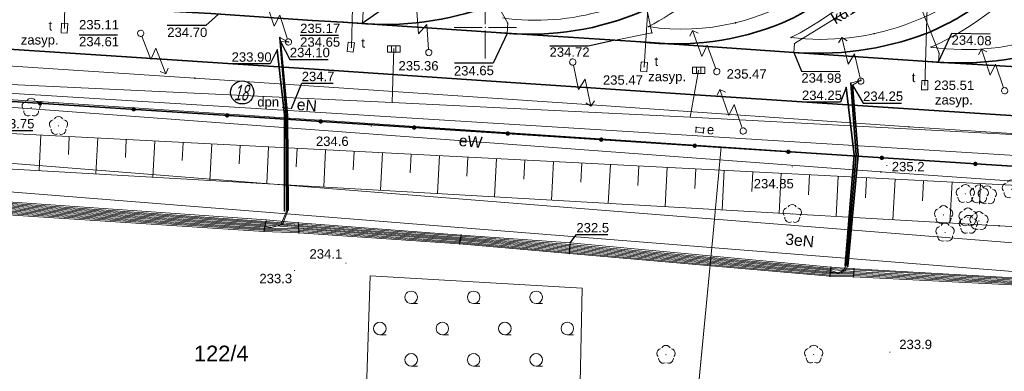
# Model space of a CAD drawing. Header units: metres. Extents: x 6603648 to 6604252, y 5739748 to 5740166.
# Tile 23 of 98: x 6603863 to 6603942, y 5739822 to 5739851. Entities that reach past the tile are written whole.
import ezdxf
from ezdxf.enums import TextEntityAlignment as Align

# ---------------------------------------------------------------- set-up
doc = ezdxf.new("R2010")
doc.units = ezdxf.units.M
doc.header["$PDSIZE"] = 0.75
doc.linetypes.add('ARK_LIN', pattern=[50, 50, 0])
doc.layers.get('0').update_dxf_attribs({"color": 252, "linetype": 'CONTINUOUS'})
for name, color, linetype, lineweight in [('GEPPGD', 252, 'CONTINUOUS', 18), ('GESDZI', 252, 'CONTINUOUS', 18), ('GESDZI_O', 252, 'CONTINUOUS', 18), ('GESUZY', 252, 'CONTINUOUS', 18), ('GSLKOG', 252, 'CONTINUOUS', 35), ('GSLKOU', 252, 'CONTINUOUS', 18), ('GSLTTR', 252, 'CONTINUOUS', 35), ('GSPPRB', 252, 'CONTINUOUS', 18), ('GSPRDL', 252, 'CONTINUOUS', 18), ('GSPWPN', 252, 'CONTINUOUS', 13), ('GSPWPN_O', 252, 'CONTINUOUS', 13), ('GSPWPS', 252, 'CONTINUOUS', 13), ('GSPWPS_O', 252, 'CONTINUOUS', 13), ('GSSINN', 252, 'CONTINUOUS', 18), ('GSSLZK', 252, 'CONTINUOUS', 18), ('GSSZSN', 252, 'CONTINUOUS', 18), ('GULENN', 252, 'CONTINUOUS', 18), ('GULENN_O', 252, 'CONTINUOUS', 18), ('GULEOR', 252, 'CONTINUOUS', 35), ('GULESN', 252, 'CONTINUOUS', 18), ('GULEWN', 252, 'CONTINUOUS', 18), ('GULEWN_O', 252, 'CONTINUOUS', 18), ('GULIPR', 252, 'CONTINUOUS', 18), ('GULKDP', 252, 'CONTINUOUS', 18), ('GULKDP_O', 252, 'CONTINUOUS', 18), ('GULTPR', 252, 'CONTINUOUS', 18), ('GUPENP_O', 252, 'CONTINUOUS', 18), ('GUPISL', 252, 'CONTINUOUS', 18), ('GUPKKS', 252, 'CONTINUOUS', 18), ('GUPTWZ', 252, 'CONTINUOUS', 18), ('GUPTWZ_O', 252, 'CONTINUOUS', 18), ('GUSESE', 252, 'CONTINUOUS', 18), ('GUSESE_O', 252, 'CONTINUOUS', 18), ('PKT_ARK', 252, 'ARK_LIN', 18)]:
    doc.layers.add(name, color=color, linetype=linetype, lineweight=lineweight)
for name, color, linetype in [('GUPESH', 252, 'CONTINUOUS'), ('GUPESH_O', 252, 'CONTINUOUS'), ('GUPISH_O', 252, 'CONTINUOUS'), ('GUPKSH', 252, 'CONTINUOUS'), ('GUPKSH_O', 252, 'CONTINUOUS'), ('GUPTSH', 252, 'CONTINUOUS'), ('GUPTSH_O', 252, 'CONTINUOUS')]:
    doc.layers.add(name, color=color, linetype=linetype)
doc.styles.add('Arial', font='arial.ttf')
doc.styles.add('GEOS_050', font='GEOS_050', dxfattribs={"oblique": 15, "height": 2.5})

# ---------------------------------------------------------------- blocks, each defined once
blk = doc.blocks.new('GSPPRB0')
blk.add_lwpolyline([(-0.007955, 0.0225), (0.007955, 0.0225), (0.0225, 0.007955), (0.0225, -0.007955), (0.007955, -0.0225), (-0.007955, -0.0225), (-0.0225, -0.007955), (-0.0225, 0.007955)], close=True)
blk = doc.blocks.new('GSPWPS1')
blk.add_hatch(color=256).paths.add_polyline_path([(0, 0.045), (-0.011647, 0.043467), (-0.0225, 0.038971), (-0.03182, 0.03182), (-0.038971, 0.0225), (-0.043467, 0.011647), (-0.045, 0), (-0.043467, -0.011647), (-0.038971, -0.0225), (-0.03182, -0.03182), (-0.0225, -0.038971), (-0.011647, -0.043467), (0, -0.045), (0.011647, -0.043467), (0.0225, -0.038971), (0.03182, -0.03182), (0.038971, -0.0225), (0.043467, -0.011647), (0.045, 0), (0.043467, 0.011647), (0.038971, 0.0225), (0.03182, 0.03182), (0.0225, 0.038971), (0.011647, 0.043467)])
blk = doc.blocks.new('GUPISL1_5')
for points in [[(3.396745, 1.05234), (3.75, 0.7), (3.396745, 0.34766)], [(0.25, 0), (2.25, 0), (1.55, 0.7), (3.75, 0.7)]]:
    blk.add_lwpolyline(points)
blk.add_lwpolyline([(0.25, 0), (0.241481, -0.064705), (0.216506, -0.125), (0.176777, -0.176777), (0.125, -0.216506), (0.064705, -0.241481), (0, -0.25), (-0.064705, -0.241481), (-0.125, -0.216506), (-0.176777, -0.176777), (-0.216506, -0.125), (-0.241481, -0.064705), (-0.25, 0), (-0.241481, 0.064705), (-0.216506, 0.125), (-0.176777, 0.176777), (-0.125, 0.216506), (-0.064705, 0.241481), (0, 0.25), (0.064705, 0.241481), (0.125, 0.216506), (0.176777, 0.176777), (0.216506, 0.125), (0.241481, 0.064705)], close=True)
blk = doc.blocks.new('GUPKKS1')
blk.add_lwpolyline([(0.5, -0.25), (-0.5, -0.25), (-0.5, 0.25), (0.5, 0.25)], close=True)
for points in [[(-0.175, -0.25), (-0.175, 0.25)], [(0.175, -0.25), (0.175, 0.25)]]:
    blk.add_lwpolyline(points)
blk = doc.blocks.new('GUPTWZ1_3')
blk.add_lwpolyline([(0.375, -0.25), (-0.375, -0.25), (-0.375, 0.25), (0.375, 0.25)], close=True)
blk = doc.blocks.new('GSPRDL1')
blk.add_hatch(color=256).paths.add_polyline_path([(-0.045, 0), (-0.042798, -0.013906), (-0.036406, -0.02645), (-0.02645, -0.036406), (-0.013906, -0.042798), (0, -0.045), (0.013906, -0.042798), (0.02645, -0.036406), (0.036406, -0.02645), (0.042798, -0.013906), (0.045, 0), (0.042798, 0.013906), (0.036406, 0.02645), (0.02645, 0.036406), (0.013906, 0.042798), (0, 0.045), (-0.013906, 0.042798), (-0.02645, 0.036406), (-0.036406, 0.02645), (-0.042798, 0.013906)])
for points in [[(-0.646351, 0.068773), (-0.677512, 0.194901), (-0.663766, 0.324092), (-0.606763, 0.440839), (-0.513345, 0.531129), (-0.394725, 0.584125), (-0.265141, 0.593465)], [(-0.134326, 0.635969), (-0.024001, 0.70458), (0.103115, 0.731429), (0.231763, 0.713292), (0.346501, 0.652348), (0.433559, 0.55591), (0.482485, 0.435555)], [(0.563333, 0.324277), (0.662679, 0.240553), (0.727494, 0.127956), (0.75, 0), (0.727494, -0.127956), (0.662679, -0.240553), (0.563333, -0.324277)], [(-0.265141, -0.593465), (-0.394725, -0.584125), (-0.513345, -0.531129), (-0.606763, -0.440839), (-0.663766, -0.324092), (-0.677512, -0.194901), (-0.646351, -0.068773)], [(0.482485, -0.435555), (0.433559, -0.55591), (0.346501, -0.652348), (0.231763, -0.713292), (0.103115, -0.731429), (-0.024001, -0.70458), (-0.134326, -0.635969)]]:
    blk.add_lwpolyline(points)
blk = doc.blocks.new('GSPWPN1')
blk.add_hatch(color=256).paths.add_polyline_path([(0, 0.045), (-0.011647, 0.043467), (-0.0225, 0.038971), (-0.03182, 0.03182), (-0.038971, 0.0225), (-0.043467, 0.011647), (-0.045, 0), (-0.043467, -0.011647), (-0.038971, -0.0225), (-0.03182, -0.03182), (-0.0225, -0.038971), (-0.011647, -0.043467), (0, -0.045), (0.011647, -0.043467), (0.0225, -0.038971), (0.03182, -0.03182), (0.038971, -0.0225), (0.043467, -0.011647), (0.045, 0), (0.043467, 0.011647), (0.038971, 0.0225), (0.03182, 0.03182), (0.0225, 0.038971), (0.011647, 0.043467)])
blk = doc.blocks.new('GEPPGD1_2')
blk.add_hatch(color=256).paths.add_polyline_path([(-0.045, 0), (-0.042798, -0.013906), (-0.036406, -0.02645), (-0.02645, -0.036406), (-0.013906, -0.042798), (0, -0.045), (0.013906, -0.042798), (0.02645, -0.036406), (0.036406, -0.02645), (0.042798, -0.013906), (0.045, 0), (0.042798, 0.013906), (0.036406, 0.02645), (0.02645, 0.036406), (0.013906, 0.042798), (0, 0.045), (-0.013906, 0.042798), (-0.02645, 0.036406), (-0.036406, 0.02645), (-0.042798, 0.013906)])
blk = doc.blocks.new('GUPESH1')
blk.add_hatch(color=256).paths.add_polyline_path([(0, 0.045), (-0.011647, 0.043467), (-0.0225, 0.038971), (-0.03182, 0.03182), (-0.038971, 0.0225), (-0.043467, 0.011647), (-0.045, 0), (-0.043467, -0.011647), (-0.038971, -0.0225), (-0.03182, -0.03182), (-0.0225, -0.038971), (-0.011647, -0.043467), (0, -0.045), (0.011647, -0.043467), (0.0225, -0.038971), (0.03182, -0.03182), (0.038971, -0.0225), (0.043467, -0.011647), (0.045, 0), (0.043467, 0.011647), (0.038971, 0.0225), (0.03182, 0.03182), (0.0225, 0.038971), (0.011647, 0.043467)])
blk = doc.blocks.new('GUPKSH1')
blk.add_hatch(color=256).paths.add_polyline_path([(0, 0.045), (-0.011647, 0.043467), (-0.0225, 0.038971), (-0.03182, 0.03182), (-0.038971, 0.0225), (-0.043467, 0.011647), (-0.045, 0), (-0.043467, -0.011647), (-0.038971, -0.0225), (-0.03182, -0.03182), (-0.0225, -0.038971), (-0.011647, -0.043467), (0, -0.045), (0.011647, -0.043467), (0.0225, -0.038971), (0.03182, -0.03182), (0.038971, -0.0225), (0.043467, -0.011647), (0.045, 0), (0.043467, 0.011647), (0.038971, 0.0225), (0.03182, 0.03182), (0.0225, 0.038971), (0.011647, 0.043467)])
blk = doc.blocks.new('GUPTSH1')
blk.add_hatch(color=256).paths.add_polyline_path([(0, 0.045), (-0.011647, 0.043467), (-0.0225, 0.038971), (-0.03182, 0.03182), (-0.038971, 0.0225), (-0.043467, 0.011647), (-0.045, 0), (-0.043467, -0.011647), (-0.038971, -0.0225), (-0.03182, -0.03182), (-0.0225, -0.038971), (-0.011647, -0.043467), (0, -0.045), (0.011647, -0.043467), (0.0225, -0.038971), (0.03182, -0.03182), (0.038971, -0.0225), (0.043467, -0.011647), (0.045, 0), (0.043467, 0.011647), (0.038971, 0.0225), (0.03182, 0.03182), (0.0225, 0.038971), (0.011647, 0.043467)])
blk = doc.blocks.new('GSLKOG2')
blk.add_hatch(color=256).paths.add_polyline_path([(0, 0.175), (-0.045293, 0.169037), (-0.0875, 0.151554), (-0.123744, 0.123744), (-0.151554, 0.0875), (-0.169037, 0.045293), (-0.175, 0), (-0.169037, -0.045293), (-0.151554, -0.0875), (-0.123744, -0.123744), (-0.0875, -0.151554), (-0.045293, -0.169037), (0, -0.175), (0.045293, -0.169037), (0.0875, -0.151554), (0.123744, -0.123744), (0.151554, -0.0875), (0.169037, -0.045293), (0.175, 0), (0.169037, 0.045293), (0.151554, 0.0875), (0.123744, 0.123744), (0.0875, 0.151554), (0.045293, 0.169037)])
blk = doc.blocks.new('GSSLZK1')
blk.add_lwpolyline([(0.5, 0), (0.475528, -0.154508), (0.404508, -0.293893), (0.293893, -0.404508), (0.154508, -0.475528), (0, -0.5), (-0.154508, -0.475528), (-0.293893, -0.404508), (-0.404508, -0.293893), (-0.475528, -0.154508), (-0.5, 0), (-0.475528, 0.154508), (-0.404508, 0.293893), (-0.293893, 0.404508), (-0.154508, 0.475528), (0, 0.5), (0.154508, 0.475528), (0.293893, 0.404508), (0.404508, 0.293893), (0.475528, 0.154508)], close=True)
blk.add_lwpolyline([(-0.5, 0), (-0.5, -0.5)])
blk = doc.blocks.new('ASS_SYM', base_point=(826.5, 303.25))
at = {"layer": 'PKT_ARK'}
for p, q in [((826.5, 303.5), (826.5, 305.75)), ((826.25, 303.25), (824, 303.25)), ((826.5, 303), (826.5, 300.75)), ((826.75, 303.25), (829, 303.25))]:
    blk.add_line(p, q, dxfattribs=at)
blk.add_point((826.5, 303.25), dxfattribs=at)
blk.add_point((826.5, 303.25), dxfattribs=at)

msp = doc.modelspace()

# ---------------------------------------------------------------- linework, layer by layer
msp.add_circle((6603880.553, 5739844.798), 0.928)
at = {"layer": 'GESDZI'}
for p, q in [((6603844.12, 5739845.41), (6603918.87, 5739840.43)), ((6603918.87, 5739840.43), (6603844.12, 5739845.41)), ((6603918.87, 5739840.43), (6603918.22, 5739833.21)), ((6603991.05, 5739835.63), (6603918.87, 5739840.43)), ((6603918.22, 5739833.21), (6603916.15, 5739811.92))]:
    msp.add_line(p, q, dxfattribs=at)
msp.add_lwpolyline([(6603988.25, 5739806.65), (6603916.15, 5739811.92), (6603918.22, 5739833.21), (6603918.87, 5739840.43), (6603991.05, 5739835.63)], close=True, dxfattribs=at)
at = {"layer": 'GESUZY'}
for points in [[(6604062.77, 5739830.84), (6604014.55, 5739834.06), (6603991.05, 5739835.63), (6603918.87, 5739840.43), (6603844.12, 5739845.41), (6603776.95, 5739849.89), (6603725.69, 5739853.31), (6603724.48, 5739853.38), (6603720.73, 5739871.73), (6603719.27, 5739878.71), (6603703.13, 5739958.06), (6603701.42, 5739966.51), (6603692.92, 5740008.31)], [(6603691.714, 5739863.768), (6603701.39, 5739966.18), (6603701.42, 5739966.51), (6603703.13, 5739958.06), (6603719.27, 5739878.71), (6603720.73, 5739871.73), (6603724.48, 5739853.38), (6603725.69, 5739853.31), (6603776.95, 5739849.89), (6603844.12, 5739845.41), (6603918.87, 5739840.43), (6603991.05, 5739835.63), (6604014.55, 5739834.06), (6604062.77, 5739830.84)]]:
    msp.add_lwpolyline(points, dxfattribs=at)
at = {"layer": 'GSLKOG'}
msp.add_line((6603852.109, 5739844.726), (6604018.85, 5739833.91), dxfattribs=at)
at = {"layer": 'GSLKOU'}
for points in [[(6603913.056, 5739850.058, 0.131918), (6603924.109, 5739860.451)], [(6603924.466, 5739849.186, 0.127635), (6603934.284, 5739857.845)], [(6603935.693, 5739848.421, 0.141911), (6603945.616, 5739856.852)], [(6603916.671, 5739855.301, -0.217444), (6603901.369, 5739850.754)], [(6603941.339, 5739855.175, -0.234135), (6603924.466, 5739849.186)], [(6603952.961, 5739854.678, -0.250532), (6603935.693, 5739848.421)], [(6603926.167, 5739853.131, -0.191375), (6603913.056, 5739850.058)]]:
    msp.add_lwpolyline(points, format="xyb", dxfattribs=at)
for points in [[(6603876.75, 5739845.93), (6603845.151, 5739848.018)], [(6603908.54, 5739843.806), (6603876.75, 5739845.93)], [(6603933.901, 5739842.044), (6603908.54, 5739843.806)], [(6603960.592, 5739840.308), (6603933.901, 5739842.044)]]:
    msp.add_lwpolyline(points, dxfattribs=at)
at = {"layer": 'GSLTTR'}
for points in [[(6603924.71, 5739890.45), (6603921.82, 5739885.26), (6603919.61, 5739880.11), (6603916.88, 5739872.33), (6603914.83, 5739867.43, -0.03625), (6603912.03, 5739862.33, -0.0414), (6603908.93, 5739858.16, -0.060648), (6603904.94, 5739854.36, -0.069807), (6603900.37, 5739851.72, -0.10975), (6603889.78, 5739850.33)], [(6603936.14, 5739889.42), (6603933.48, 5739884.65), (6603931.29, 5739879.5), (6603928.5, 5739871.92, -0.054006), (6603923.51, 5739861.63, -0.044837), (6603920.25, 5739857.22, -0.056421), (6603916.63, 5739853.76, -0.06823), (6603911.95, 5739851.03, -0.122326), (6603900.86, 5739849.6)], [(6603947.54, 5739888.54), (6603944.89, 5739883.88), (6603942.68, 5739878.71, -0.03547), (6603937.48, 5739865.37), (6603934.86, 5739860.71, -0.039206), (6603931.71, 5739856.51, -0.05499), (6603928.19, 5739853.06, -0.068432), (6603923.79, 5739850.36, -0.129582), (6603912.45, 5739848.85)], [(6603958.8, 5739887.37), (6603956.3, 5739882.87), (6603954.26, 5739878.04), (6603951.3, 5739869.74, -0.052984), (6603946.55, 5739860.13), (6603943.2, 5739855.45, -0.066909), (6603939.54, 5739851.89, -0.061477), (6603935.29, 5739849.51, -0.113204), (6603924.31, 5739848.03)], [(6603970.74, 5739887.08), (6603968.22, 5739882.53), (6603966.2, 5739877.86), (6603963.02, 5739869.34, -0.052177), (6603958.08, 5739859.43, -0.045506), (6603954.72, 5739854.86, -0.064019), (6603950.8, 5739851.14, -0.072445), (6603945.88, 5739848.46, -0.104289), (6603935.8, 5739847.25)], [(6603855.71, 5739848.67), (6603871.3, 5739847.64), (6603886.71, 5739846.62), (6603901.65, 5739845.61), (6603916.83, 5739844.59), (6603932.64, 5739843.56), (6603949.41, 5739842.46), (6603964.68, 5739841.49), (6603980.46, 5739840.47), (6603995.3, 5739839.53, 0.063359), (6604000.27, 5739839.65, 0.057188), (6604004.86, 5739840.93, 0.06369), (6604009.2, 5739843.33, 0.060207), (6604012.71, 5739846.64, 0.054855), (6604019.53, 5739859.07), (6604021.12, 5739862.25), (6604022.71, 5739865.36), (6604024.56, 5739868.46), (6604026.04, 5739870.7), (6604028.87, 5739875.69), (6604032.41, 5739880.25)]]:
    msp.add_lwpolyline(points, format="xyb", dxfattribs=at)
msp.add_lwpolyline([(6603946.11, 5739846.62), (6603935.8, 5739847.25), (6603924.31, 5739848.03), (6603912.45, 5739848.85), (6603900.86, 5739849.6), (6603889.78, 5739850.33), (6603888.63, 5739850.41), (6603886.15, 5739850.56), (6603878.04, 5739851.1), (6603874.58, 5739851.31), (6603866.27, 5739851.87), (6603863.08, 5739852.07), (6603854.8, 5739852.64)], dxfattribs=at)
at = {"layer": 'GSSINN'}
msp.add_lwpolyline([(6603972.098, 5739806.801), (6603972.05, 5739831.15), (6603982.629, 5739831.21), (6603960.637, 5739833.057), (6603941.132, 5739834.117), (6603860.76, 5739838.748), (6603853.392, 5739836.62), (6603841.871, 5739836.52), (6603830.22, 5739845.418), (6603724.24, 5739853.107), (6603745.53, 5739840.28), (6603754.26, 5739834.86), (6603760.645, 5739829.992), (6603771.135, 5739820.193)], dxfattribs=at)
at = {"layer": 'GSSLZK'}
msp.add_lwpolyline([(6603890.794, 5739830.115), (6603890.377, 5739817.876), (6603907.483, 5739816.485), (6603907.762, 5739829.141)], close=True, dxfattribs=at)
at = {"layer": 'GSSZSN'}
msp.add_lwpolyline([(6603852.109, 5739844.726), (6603856.809, 5739841.78), (6603942.107, 5739837.387), (6603960.109, 5739836.958), (6603996.06, 5739834.257), (6603996.489, 5739835.296), (6604001.998, 5739834.917), (6604002.476, 5739832.016), (6603995.252, 5739830.15), (6603960.637, 5739833.057), (6603941.132, 5739834.117), (6603860.76, 5739838.748), (6603853.392, 5739836.62), (6603841.871, 5739836.52), (6603830.22, 5739845.418)], close=True, dxfattribs=at)
for points in [[(6603864.435, 5739841.387), (6603864.289, 5739838.545)], [(6603866.714, 5739841.27), (6603866.64, 5739839.842)], [(6603868.993, 5739841.152), (6603868.845, 5739838.282)], [(6603871.271, 5739841.035), (6603871.197, 5739839.593)], [(6603873.55, 5739840.918), (6603873.401, 5739838.02)], [(6603875.829, 5739840.8), (6603875.754, 5739839.344)], [(6603878.108, 5739840.683), (6603877.957, 5739837.757)], [(6603880.386, 5739840.565), (6603880.311, 5739839.096)], [(6603882.665, 5739840.448), (6603882.513, 5739837.495)], [(6603884.944, 5739840.331), (6603884.867, 5739838.847)], [(6603887.222, 5739840.213), (6603887.069, 5739837.232)], [(6603889.501, 5739840.096), (6603889.424, 5739838.598)], [(6603891.78, 5739839.979), (6603891.625, 5739836.97)], [(6603894.059, 5739839.861), (6603893.981, 5739838.35)], [(6603896.337, 5739839.744), (6603896.181, 5739836.707)], [(6603898.616, 5739839.627), (6603898.537, 5739838.101)], [(6603900.895, 5739839.509), (6603900.737, 5739836.444)], [(6603903.173, 5739839.392), (6603903.094, 5739837.853)], [(6603905.452, 5739839.275), (6603905.293, 5739836.182)], [(6603907.731, 5739839.157), (6603907.651, 5739837.604)], [(6603910.01, 5739839.04), (6603909.849, 5739835.919)], [(6603912.288, 5739838.923), (6603912.208, 5739837.355)], [(6603914.567, 5739838.805), (6603914.405, 5739835.657)], [(6603916.846, 5739838.688), (6603916.764, 5739837.107)], [(6603919.124, 5739838.57), (6603918.961, 5739835.394)], [(6603921.403, 5739838.453), (6603921.321, 5739836.858)], [(6603923.682, 5739838.336), (6603923.517, 5739835.132)], [(6603925.961, 5739838.218), (6603925.878, 5739836.609)], [(6603928.239, 5739838.101), (6603928.073, 5739834.869)], [(6603930.518, 5739837.984), (6603930.434, 5739836.361)], [(6603932.797, 5739837.866), (6603932.629, 5739834.607)], [(6603935.075, 5739837.749), (6603934.991, 5739836.112)], [(6603937.354, 5739837.632), (6603937.185, 5739834.344)], [(6603939.633, 5739837.514), (6603939.548, 5739835.864)]]:
    msp.add_lwpolyline(points, dxfattribs=at)
at = {"layer": 'GULENN'}
for points in [[(6603883.78, 5739843.58), (6603884.49, 5739843.52)], [(6603824.896, 5739842.077), (6603942.563, 5739832.742), (6603965.742, 5739830.903), (6603973.499, 5739830.243)], [(6603973.154, 5739827.64), (6603965.561, 5739828.63), (6603942.22, 5739830.482), (6603824.622, 5739839.812)]]:
    msp.add_lwpolyline(points, dxfattribs=at)
at = {"layer": 'GULEOR'}
for points in [[(6603884.11, 5739835.36), (6603884.06, 5739842.98), (6603883.56, 5739849.19)], [(6603883.36, 5739848.21), (6603883.93, 5739842.99), (6603883.93, 5739835.33)], [(6603883.61, 5739848.88), (6603884.17, 5739842.98), (6603884.23, 5739835.39)], [(6603928.88, 5739845.19), (6603929.52, 5739839.8), (6603928.79, 5739830.95)], [(6603928.9, 5739830.97), (6603929.69, 5739839.79), (6603929.25, 5739845.53)], [(6603929.4, 5739845.37), (6603929.83, 5739839.78), (6603929.02, 5739830.89)]]:
    msp.add_lwpolyline(points, dxfattribs=at)
at = {"layer": 'GULESN'}
for points in [[(6603859.19, 5739835.7), (6603882.38, 5739834.12), (6603882.81, 5739834), (6603883.64, 5739834.21), (6603884.11, 5739835.36), (6603884.06, 5739842.98), (6603883.56, 5739849.19), (6603884.25, 5739848.83)], [(6603859.22, 5739835.59), (6603882.36, 5739834.03), (6603882.8, 5739833.95), (6603883.78, 5739834.24), (6603884.23, 5739835.39), (6603884.17, 5739842.98), (6603883.61, 5739848.88), (6603884.25, 5739848.83)], [(6603859.15, 5739835.91), (6603882.42, 5739834.3), (6603885.06, 5739834.06), (6603898.02, 5739833.11), (6603906.76, 5739832.41), (6603927.63, 5739830.54), (6603928.23, 5739830.35), (6603928.63, 5739830.54), (6603928.9, 5739830.97), (6603929.69, 5739839.79), (6603929.25, 5739845.53), (6603930.05, 5739845.77), (6603930.057, 5739845.697)], [(6603859.17, 5739835.8), (6603882.4, 5739834.21), (6603885.06, 5739833.96), (6603898.01, 5739833.03), (6603906.76, 5739832.3), (6603927.62, 5739830.45), (6603928.26, 5739830.3), (6603928.8, 5739830.53), (6603929.02, 5739830.89), (6603929.83, 5739839.78), (6603929.4, 5739845.37), (6603930.05, 5739845.77), (6603930.057, 5739845.697)], [(6603859.28, 5739835.26), (6603882.31, 5739833.77), (6603885.08, 5739833.67), (6603897.95, 5739832.76), (6603906.73, 5739832), (6603927.59, 5739830.18), (6603929.47, 5739830.15), (6603948.43, 5739829.18), (6603973.51, 5739826.82), (6603977.01, 5739828.01), (6603987.89, 5739826.82), (6603988.34, 5739826.85), (6603988.52, 5739827.46), (6603989.46, 5739835.91), (6603990.23, 5739841.6), (6603990.05, 5739841.97), (6603989.43, 5739842.09), (6603984.75, 5739842.33), (6603983.92, 5739842.43), (6603983.842, 5739842.504)], [(6603859.31, 5739835.16), (6603882.29, 5739833.68), (6603885.09, 5739833.57), (6603897.93, 5739832.67), (6603906.73, 5739831.9), (6603927.58, 5739830.09), (6603929.46, 5739830.04), (6603948.43, 5739829.09), (6603973.54, 5739826.72), (6603977.02, 5739827.91), (6603987.93, 5739826.76), (6603988.47, 5739826.84), (6603988.64, 5739827.39), (6603989.59, 5739835.85), (6603990.37, 5739841.5), (6603990.07, 5739841.99), (6603989.12, 5739842.27), (6603984.76, 5739842.45), (6603983.92, 5739842.43), (6603983.842, 5739842.504)], [(6603859.08, 5739836.24), (6603882.48, 5739834.59), (6603885.04, 5739834.36), (6603898.08, 5739833.37), (6603906.79, 5739832.75), (6603927.66, 5739830.81), (6603929.52, 5739830.68), (6603948.45, 5739829.62), (6603973.35, 5739827.3), (6603976.98, 5739828.52), (6603988.03, 5739827.27), (6603990.74, 5739827), (6603992.79, 5739826.79), (6604007.82, 5739825.24), (6604009.69, 5739825.11), (6604015.64, 5739824.68), (6604020.36, 5739824.21), (6604024.72, 5739823.91), (6604026.52, 5739823.68), (6604051.97, 5739823.29)], [(6603859.1, 5739836.13), (6603882.45, 5739834.47), (6603885.04, 5739834.26), (6603898.06, 5739833.29), (6603906.78, 5739832.63), (6603927.65, 5739830.71), (6603929.51, 5739830.59), (6603948.45, 5739829.54), (6603973.39, 5739827.2), (6603976.98, 5739828.41), (6603988, 5739827.19), (6603990.73, 5739826.9), (6603992.78, 5739826.69), (6604007.8, 5739825.14), (6604009.69, 5739824.99), (6604015.62, 5739824.59), (6604020.27, 5739824.03), (6604024.75, 5739823.78), (6604026.49, 5739823.59), (6604051.97, 5739823.18)], [(6603859.13, 5739836.02), (6603882.43, 5739834.38), (6603885.05, 5739834.16), (6603898.04, 5739833.2), (6603906.77, 5739832.52), (6603927.64, 5739830.63), (6603929.5, 5739830.48), (6603948.44, 5739829.45), (6603973.42, 5739827.1), (6603976.99, 5739828.31), (6603987.98, 5739827.11), (6603990.72, 5739826.8), (6603992.77, 5739826.59), (6604007.79, 5739825.04), (6604009.69, 5739824.88), (6604015.6, 5739824.48), (6604020.2, 5739823.86), (6604024.78, 5739823.67), (6604026.45, 5739823.5), (6604051.96, 5739823.07)], [(6603859.24, 5739835.48), (6603882.34, 5739833.94), (6603885.07, 5739833.87), (6603897.99, 5739832.94), (6603906.75, 5739832.2), (6603927.61, 5739830.36), (6603929.49, 5739830.37), (6603948.44, 5739829.36), (6603973.45, 5739827.01), (6603977, 5739828.21), (6603987.95, 5739827.04), (6603990.71, 5739826.69), (6603992.75, 5739826.49), (6604007.77, 5739824.93), (6604009.69, 5739824.76), (6604015.58, 5739824.37), (6604020.12, 5739823.69), (6604024.81, 5739823.54), (6604026.41, 5739823.4), (6604051.95, 5739822.96)], [(6603859.26, 5739835.37), (6603882.33, 5739833.86), (6603885.08, 5739833.77), (6603897.97, 5739832.85), (6603906.74, 5739832.1), (6603927.6, 5739830.27), (6603929.48, 5739830.26), (6603948.44, 5739829.27), (6603973.48, 5739826.91), (6603977.01, 5739828.11), (6603987.93, 5739826.96), (6603990.7, 5739826.58), (6603992.74, 5739826.39), (6604007.76, 5739824.82), (6604009.68, 5739824.64), (6604015.56, 5739824.27), (6604020.04, 5739823.51), (6604024.84, 5739823.41), (6604026.38, 5739823.31), (6604051.95, 5739822.85)]]:
    msp.add_lwpolyline(points, dxfattribs=at)
at = {"layer": 'GULEWN'}
msp.add_lwpolyline([(6604053.491, 5739830.206), (6604029.54, 5739831.784), (6604023.545, 5739832.079), (6604003.586, 5739833.394), (6603931.654, 5739838.435), (6603858.642, 5739843.848), (6603791.067, 5739848.102), (6603726.181, 5739852.128), (6603723.418, 5739852.125), (6603723.211, 5739852.899), (6603721.578, 5739860.987), (6603719.529, 5739871.388), (6603718.105, 5739878.446), (6603715.641, 5739890.395), (6603709.655, 5739919.794), (6603704.796, 5739949.42), (6603697.83, 5739978.621), (6603695.5, 5739990.24), (6603694.86, 5739993.48), (6603695.43, 5739994.26), (6603696.66, 5739994.54), (6603696.88, 5739994.59)], dxfattribs=at)
at = {"layer": 'GULIPR'}
msp.add_lwpolyline([(6603823.1, 5739847.77), (6603855.75, 5739845.31), (6603857.79, 5739844.83), (6603860.09, 5739844.83), (6603990.69, 5739836.76), (6603991.9, 5739836.17), (6603991.79, 5739834.26), (6603989.247, 5739805.659)], dxfattribs=at)
at = {"layer": 'GULKDP'}
for points in [[(6603846.499, 5739860.607), (6603858.032, 5739845.615), (6603892.547, 5739843.991), (6603916.393, 5739842.806), (6603947.572, 5739841.127), (6603948.885, 5739841.034), (6603983.783, 5739839.322)], [(6603890.165, 5739850.299), (6603890.235, 5739851.301), (6603897.982, 5739857.047)], [(6603901.743, 5739849.531), (6603901.797, 5739850.332), (6603897.982, 5739857.047)], [(6603910.277, 5739848.962), (6603913.326, 5739849.563), (6603912.107, 5739855.46)], [(6603924.689, 5739848), (6603924.735, 5739848.701), (6603933.785, 5739854.314)], [(6603936.267, 5739847.232), (6603936.313, 5739847.933), (6603933.785, 5739854.314)], [(6603892.547, 5739843.991), (6603892.678, 5739848.28)], [(6603916.393, 5739842.806), (6603917.077, 5739846.558)]]:
    msp.add_lwpolyline(points, dxfattribs=at)
at = {"layer": 'GULTPR'}
for points in [[(6603866.463, 5739861.83), (6603866.327, 5739849.932)], [(6603889.578, 5739860.148), (6603889.283, 5739848.401)], [(6603913.436, 5739858.205), (6603912.73, 5739846.851)], [(6603935.514, 5739856.991), (6603935.185, 5739845.35)]]:
    msp.add_lwpolyline(points, dxfattribs=at)
at = {"layer": 'GUPESH_O', "flags": 128}
for points in [[(6603883.36, 5739848.21), (6603882.78, 5739847.079), (6603879.7, 5739847.079)], [(6603883.61, 5739848.88), (6603884.36, 5739847.443), (6603887.44, 5739847.443)], [(6603884.501, 5739843.52), (6603885.312, 5739845.524), (6603887.832, 5739845.524)], [(6603928.88, 5739845.19), (6603928.424, 5739844.02), (6603925.344, 5739844.02)], [(6603929.4, 5739845.37), (6603930.239, 5739843.947), (6603933.319, 5739843.947)], [(6603906.79, 5739832.75), (6603907.292, 5739833.423), (6603909.812, 5739833.423)]]:
    msp.add_lwpolyline(points, dxfattribs=at)
at = {"layer": 'GUPISH_O', "flags": 128}
msp.add_lwpolyline([(6603860.09, 5739844.83), (6603860.717, 5739841.745), (6603863.797, 5739841.745)], dxfattribs=at)
at = {"layer": 'GUPKSH_O', "flags": 128}
for points in [[(6603890.146, 5739850.341), (6603894.364, 5739853.301), (6603897.441, 5739853.441)], [(6603878.647, 5739851.069), (6603877.632, 5739850.148), (6603874.552, 5739850.158)], [(6603901.751, 5739849.502), (6603900.63, 5739847.15), (6603897.55, 5739847.15)], [(6603936.267, 5739847.232), (6603937.329, 5739849.545), (6603940.408, 5739849.479)], [(6603910.277, 5739848.962), (6603908.242, 5739848.493), (6603905.162, 5739848.493)], [(6603924.689, 5739848), (6603925.302, 5739846.51), (6603928.382, 5739846.482)]]:
    msp.add_lwpolyline(points, dxfattribs=at)
at = {"layer": 'GUPTSH_O', "flags": 128}
for points in [[(6603867.494, 5739849.409), (6603870.574, 5739849.409)], [(6603885.185, 5739849.374), (6603888.265, 5739849.374)]]:
    msp.add_lwpolyline(points, dxfattribs=at)
at = {"layer": 'GUSESE'}
msp.add_lwpolyline([(6603916.84, 5739841.63), (6603917.44, 5739841.57), (6603917.5, 5739841.93), (6603916.87, 5739842)], close=True, dxfattribs=at)

# ---------------------------------------------------------------- block references
at = {"layer": 'GEPPGD', "rotation": 90}
for p in [(6603918.87, 5739840.43), (6603918.22, 5739833.21)]:
    msp.add_blockref('GEPPGD1_2', p, dxfattribs=at)
at = {"layer": 'GSLKOG', "rotation": 356.2885120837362}
for p in [(6603864.379, 5739843.93), (6603864.379, 5739843.93), (6603871.863, 5739843.445), (6603871.863, 5739843.445), (6603879.347, 5739842.959), (6603879.347, 5739842.959), (6603886.832, 5739842.474), (6603886.832, 5739842.474), (6603894.316, 5739841.988), (6603894.316, 5739841.988), (6603901.8, 5739841.503), (6603901.8, 5739841.503), (6603909.284, 5739841.017), (6603909.284, 5739841.017), (6603916.769, 5739840.532), (6603916.769, 5739840.532), (6603924.253, 5739840.046), (6603924.253, 5739840.046), (6603931.737, 5739839.561), (6603931.737, 5739839.561), (6603939.221, 5739839.075), (6603939.221, 5739839.075)]:
    msp.add_blockref('GSLKOG2', p, dxfattribs=at)
at = {"layer": 'GSPPRB', "rotation": 90}
for p in [(6603886.15, 5739850.56), (6603888.63, 5739850.41), (6603889.78, 5739850.33), (6603894.71, 5739850.39), (6603901.797, 5739850.332), (6603913.056, 5739850.058), (6603920.021, 5739850.367), (6603923.79, 5739850.36), (6603883.56, 5739849.19), (6603900.86, 5739849.6), (6603906.44, 5739849.63), (6603913.326, 5739849.563), (6603924.466, 5739849.186), (6603931.121, 5739849.5), (6603935.29, 5739849.51), (6603883.36, 5739848.21), (6603883.61, 5739848.88), (6603884.25, 5739848.83), (6603912.45, 5739848.85), (6603918.29, 5739848.88), (6603924.735, 5739848.701), (6603935.693, 5739848.421), (6603871.3, 5739847.64), (6603924.31, 5739848.03), (6603929.82, 5739848.14), (6603936.313, 5739847.933), (6603886.71, 5739846.62), (6603935.8, 5739847.25), (6603941.07, 5739847.35), (6603876.75, 5739845.93), (6603901.65, 5739845.61), (6603928.88, 5739845.19), (6603929.25, 5739845.53), (6603929.4, 5739845.37), (6603930.05, 5739845.77), (6603916.83, 5739844.59), (6603908.54, 5739843.806), (6603932.64, 5739843.56), (6603883.93, 5739842.99), (6603884.06, 5739842.98), (6603884.17, 5739842.98), (6603916.87, 5739842), (6603917.5, 5739841.93), (6603933.901, 5739842.044), (6603916.84, 5739841.63), (6603917.44, 5739841.57), (6603929.52, 5739839.8), (6603929.69, 5739839.79), (6603929.83, 5739839.78), (6603931.654, 5739838.435), (6603883.93, 5739835.33), (6603884.11, 5739835.36), (6603884.23, 5739835.39), (6603882.36, 5739834.03), (6603882.38, 5739834.12), (6603882.4, 5739834.21), (6603882.42, 5739834.3), (6603882.43, 5739834.38), (6603882.45, 5739834.47), (6603882.48, 5739834.59), (6603882.81, 5739834), (6603883.64, 5739834.21), (6603883.78, 5739834.24), (6603885.04, 5739834.36), (6603885.04, 5739834.26), (6603885.05, 5739834.16), (6603885.06, 5739834.06), (6603941.132, 5739834.117), (6603882.29, 5739833.68), (6603882.31, 5739833.77), (6603882.33, 5739833.86), (6603882.34, 5739833.94), (6603882.8, 5739833.95), (6603885.06, 5739833.96), (6603885.07, 5739833.87), (6603885.08, 5739833.77), (6603885.08, 5739833.67), (6603885.09, 5739833.57), (6603898.04, 5739833.2), (6603898.06, 5739833.29), (6603898.08, 5739833.37), (6603897.93, 5739832.67), (6603897.95, 5739832.76), (6603897.97, 5739832.85), (6603897.99, 5739832.94), (6603898.01, 5739833.03), (6603898.02, 5739833.11), (6603906.76, 5739832.41), (6603906.77, 5739832.52), (6603906.78, 5739832.63), (6603906.79, 5739832.75), (6603906.73, 5739832), (6603906.73, 5739831.9), (6603906.74, 5739832.1), (6603906.75, 5739832.2), (6603906.76, 5739832.3), (6603928.79, 5739830.95), (6603928.9, 5739830.97), (6603929.02, 5739830.89), (6603927.58, 5739830.09), (6603927.59, 5739830.18), (6603927.6, 5739830.27), (6603927.61, 5739830.36), (6603927.62, 5739830.45), (6603927.63, 5739830.54), (6603927.64, 5739830.63), (6603927.65, 5739830.71), (6603927.66, 5739830.81), (6603928.23, 5739830.35), (6603928.26, 5739830.3), (6603928.63, 5739830.54), (6603928.8, 5739830.53), (6603929.47, 5739830.15), (6603929.48, 5739830.26), (6603929.49, 5739830.37), (6603929.5, 5739830.48), (6603929.51, 5739830.59), (6603929.52, 5739830.68), (6603929.46, 5739830.04)]:
    msp.add_blockref('GSPPRB0', p, dxfattribs=at)
at = {"layer": 'GSPRDL', "rotation": 90}
for p in [(6603863.66, 5739843.59), (6603863.66, 5739843.59), (6603865.85, 5739842.12), (6603865.85, 5739842.12), (6603938.42, 5739836.68), (6603939.53, 5739836.65), (6603940.17, 5739836.57), (6603942.11, 5739837.05), (6603924.57, 5739835.08), (6603924.57, 5739835.08), (6603936.68, 5739834.99), (6603938.63, 5739834.8), (6603938.66, 5739834.21), (6603939.51, 5739834.51), (6603936.8, 5739833.58), (6603914.463, 5739823.81), (6603926.283, 5739823.83)]:
    msp.add_blockref('GSPRDL1', p, dxfattribs=at)
at = {"layer": 'GSPWPN', "rotation": 90}
for p in [(6603890.88, 5739842.11), (6603932.14, 5739838.95), (6603888.85, 5739831.14), (6603884.74, 5739830.54), (6603932.38, 5739824.01)]:
    msp.add_blockref('GSPWPN1', p, dxfattribs=at)
at = {"layer": 'GSPWPS', "rotation": 90}
msp.add_blockref('GSPWPS1', (6603924.569, 5739838.848), dxfattribs=at)
at = {"layer": 'GSSLZK', "rotation": 90}
for p in [(6603894.069, 5739828.405), (6603899.069, 5739828.405), (6603904.069, 5739828.405), (6603891.569, 5739825.905), (6603896.569, 5739825.905), (6603901.569, 5739825.905), (6603906.569, 5739825.905), (6603894.069, 5739823.405), (6603899.069, 5739823.405), (6603904.069, 5739823.405)]:
    msp.add_blockref('GSSLZK1', p, dxfattribs=at)
at = {"layer": 'GUPESH', "rotation": 90}
for p in [(6603883.56, 5739849.19), (6603883.36, 5739848.21), (6603883.61, 5739848.88), (6603928.88, 5739845.19), (6603929.25, 5739845.53), (6603929.4, 5739845.37), (6603883.78, 5739843.58), (6603884.49, 5739843.52), (6603883.93, 5739842.99), (6603884.06, 5739842.98), (6603884.17, 5739842.98), (6603929.52, 5739839.8), (6603929.69, 5739839.79), (6603929.83, 5739839.78), (6603931.654, 5739838.435), (6603883.93, 5739835.33), (6603884.11, 5739835.36), (6603884.23, 5739835.39), (6603882.36, 5739834.03), (6603882.38, 5739834.12), (6603882.4, 5739834.21), (6603882.42, 5739834.3), (6603882.43, 5739834.38), (6603882.45, 5739834.47), (6603882.48, 5739834.59), (6603885.04, 5739834.36), (6603885.04, 5739834.26), (6603885.05, 5739834.16), (6603885.06, 5739834.06), (6603885.06, 5739833.96), (6603882.29, 5739833.68), (6603882.31, 5739833.77), (6603882.33, 5739833.86), (6603882.34, 5739833.94), (6603885.07, 5739833.87), (6603885.08, 5739833.77), (6603885.08, 5739833.67), (6603885.09, 5739833.57), (6603898.04, 5739833.2), (6603898.06, 5739833.29), (6603898.08, 5739833.37), (6603897.93, 5739832.67), (6603897.95, 5739832.76), (6603897.97, 5739832.85), (6603897.99, 5739832.94), (6603898.01, 5739833.03), (6603898.02, 5739833.11), (6603906.76, 5739832.41), (6603906.77, 5739832.52), (6603906.78, 5739832.63), (6603906.79, 5739832.75), (6603906.73, 5739832), (6603906.73, 5739831.9), (6603906.74, 5739832.1), (6603906.75, 5739832.2), (6603906.76, 5739832.3), (6603927.66, 5739830.81), (6603928.79, 5739830.95), (6603928.9, 5739830.97), (6603929.02, 5739830.89), (6603927.58, 5739830.09), (6603927.59, 5739830.18), (6603927.6, 5739830.27), (6603927.61, 5739830.36), (6603927.62, 5739830.45), (6603927.63, 5739830.54), (6603927.64, 5739830.63), (6603927.65, 5739830.71), (6603929.46, 5739830.04), (6603929.47, 5739830.15), (6603929.48, 5739830.26), (6603929.49, 5739830.37), (6603929.5, 5739830.48), (6603929.51, 5739830.59), (6603929.52, 5739830.68)]:
    msp.add_blockref('GUPESH1', p, dxfattribs=at)
at = {"layer": 'GUPISL'}
for p, rotation in [((6603884.25, 5739848.83), 108.0938714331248), ((6603895.483, 5739847.985), 94.30806349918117), ((6603872.427, 5739849.524), 291.1156477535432), ((6603918.529, 5739846.457), 110.0447100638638), ((6603930.057, 5739845.697), 102.8401172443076), ((6603941.565, 5739844.928), 108.6791093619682), ((6603907.001, 5739847.226), 281.8765191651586), ((6603920.645, 5739841.708), 108.8159317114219)]:
    msp.add_blockref('GUPISL1_5', p, dxfattribs=dict(at, rotation=rotation))
at = {"layer": 'GUPKKS', "rotation": 359.9999974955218}
for p in [(6603892.678, 5739848.28), (6603917.077, 5739846.558)]:
    msp.add_blockref('GUPKKS1', p, dxfattribs=at)
at = {"layer": 'GUPKSH', "rotation": 90}
for p in [(6603890.165, 5739850.299), (6603901.743, 5739849.531), (6603910.277, 5739848.962), (6603913.326, 5739849.563), (6603892.678, 5739848.28), (6603924.689, 5739848), (6603936.267, 5739847.232), (6603917.077, 5739846.558)]:
    msp.add_blockref('GUPKSH1', p, dxfattribs=at)
at = {"layer": 'GUPTSH', "rotation": 90}
for p in [(6603866.326, 5739849.937), (6603866.327, 5739849.932), (6603889.283, 5739848.401), (6603912.704, 5739846.834), (6603935.173, 5739845.372)]:
    msp.add_blockref('GUPTSH1', p, dxfattribs=at)
at = {"layer": 'GUPTWZ'}
for p, rotation in [((6603866.326, 5739849.937), 86.77801108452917), ((6603889.234, 5739848.413), 83.36759517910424), ((6603912.704, 5739846.834), 84.59108696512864), ((6603935.173, 5739845.372), 88.89795143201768)]:
    msp.add_blockref('GUPTWZ1_3', p, dxfattribs=dict(at, rotation=rotation))
at = {"layer": 'PKT_ARK'}
msp.add_blockref('ASS_SYM', (6603900, 5739850), dxfattribs=at)

# ---------------------------------------------------------------- texts
at = {"style": 'GEOS_050', "oblique": 15, "width": 0.6}
msp.add_text('18', height=1.25, rotation=359.99999, dxfattribs=at).set_placement((6603879.881, 5739844.154))
at = {"layer": 'GESDZI_O', "style": 'Arial'}
msp.add_text('122/4', height=1.25, rotation=360, dxfattribs=at).set_placement((6603878.872, 5739823.287), align=Align.CENTER)
at = {"layer": 'GSPWPN_O', "style": 'Arial'}
for s, p in [('234.6', (6603886.447, 5739840.514)), ('235.2', (6603932.536, 5739838.486)), ('234.1', (6603885.935, 5739831.5)), ('233.3', (6603881.924, 5739829.533)), ('233.9', (6603933.13, 5739824.26))]:
    msp.add_text(s, height=0.75, rotation=360, dxfattribs=at).set_placement(p)
at = {"layer": 'GSPWPS_O', "style": 'Arial'}
msp.add_text('234.85', height=0.75, rotation=360, dxfattribs=at).set_placement((6603921.485, 5739837.12))
at = {"layer": 'GULENN_O', "style": 'Arial'}
for s, rotation, p in [('eN', 355.16958, (6603885.69, 5739843.332)), ('3eN', 354.31631, (6603925.121, 5739832.513))]:
    msp.add_text(s, height=0.9, rotation=rotation, dxfattribs=at).set_placement(p, align=Align.CENTER)
at = {"layer": 'GULEWN_O', "style": 'Arial'}
msp.add_text('eW', height=0.9, rotation=354.61203, dxfattribs=at).set_placement((6603898.791, 5739840.428), align=Align.CENTER)
at = {"layer": 'GULKDP_O', "style": 'Arial'}
msp.add_text('kd100', height=0.9, rotation=31.80802, dxfattribs=at).set_placement((6603929.497, 5739851.125), align=Align.CENTER)
at = {"layer": 'GUPENP_O', "style": 'Arial'}
msp.add_text('dpn', height=0.75, rotation=360, dxfattribs=at).set_placement((6603883.503, 5739843.662), align=Align.RIGHT)
at = {"layer": 'GUPESH_O', "style": 'Arial'}
for s, p in [('234.10', (6603884.36, 5739847.615)), ('233.90', (6603879.7, 5739847.252)), ('234.7', (6603885.312, 5739845.696)), ('234.25', (6603925.344, 5739844.192)), ('234.25', (6603930.239, 5739844.12)), ('232.5', (6603907.292, 5739833.595))]:
    msp.add_text(s, height=0.75, rotation=360, dxfattribs=at).set_placement(p)
at = {"layer": 'GUPISH_O', "style": 'Arial'}
msp.add_text('233.75', height=0.75, rotation=360, dxfattribs=at).set_placement((6603860.717, 5739841.918))
at = {"layer": 'GUPKSH_O', "style": 'Arial'}
for s, rotation, p in [('234.70', 359.80915, (6603874.549, 5739849.236)), ('234.08', 358.77159, (6603937.309, 5739848.623)), ('234.72', 360, (6603905.145, 5739847.645)), ('235.36', 360, (6603893.058, 5739846.551)), ('234.65', 0.69149, (6603897.493, 5739846.141)), ('235.47', 360, (6603919.32, 5739845.903)), ('234.98', 359.48723, (6603925.294, 5739845.587))]:
    msp.add_text(s, height=0.75, rotation=rotation, dxfattribs=at).set_placement(p)
at = {"layer": 'GUPTSH_O', "style": 'Arial'}
for s, p in [('235.11', (6603867.491, 5739849.842)), ('235.17', (6603885.185, 5739849.547)), ('234.61', (6603867.494, 5739848.486)), ('234.65', (6603885.185, 5739848.452)), ('235.47', (6603909.415, 5739845.412)), ('235.51', (6603935.923, 5739844.997))]:
    msp.add_text(s, height=0.75, rotation=360, dxfattribs=at).set_placement(p)
at = {"layer": 'GUPTWZ_O', "style": 'Arial'}
for s, p in [('t', (6603865.347, 5739849.751)), ('zasyp.', (6603865.857, 5739848.628)), ('t', (6603890.371, 5739848.38)), ('t', (6603913.845, 5739846.91)), ('zasyp.', (6603916.071, 5739845.694)), ('t', (6603934.423, 5739845.622)), ('zasyp.', (6603939.017, 5739843.827))]:
    msp.add_text(s, height=0.75, rotation=360, dxfattribs=at).set_placement(p, align=Align.RIGHT)
at = {"layer": 'GUSESE_O', "style": 'Arial'}
msp.add_text('e', height=0.75, rotation=360, dxfattribs=at).set_placement((6603918.03, 5739841.443), align=Align.CENTER)

doc.saveas('drawing.dxf')
